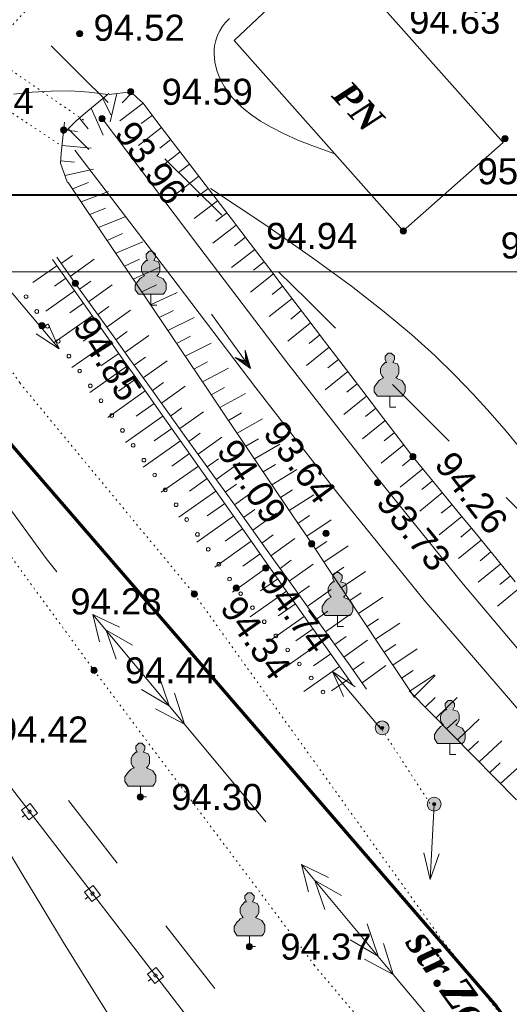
# Model space of a CAD drawing. Header units: millimetres. Extents: x 9396 to 25236, y 15106 to 31102.
# Tile 7 of 256: x 9682 to 9713, y 15776 to 15840. Entities that reach past the tile are written whole.
import ezdxf
from ezdxf.enums import TextEntityAlignment as Align

# ---------------------------------------------------------------- set-up
doc = ezdxf.new("R2010")
doc.units = ezdxf.units.MM
doc.linetypes.add('DOT', pattern=[0.25, 0, -0.25])
doc.linetypes.add('HIDDEN', pattern=[0.375, 0.25, -0.125])
for name, color, linetype, lineweight, true_color in [('1001010', 7, 'Continuous', 9, 0x000000), ('10010110', 7, 'Continuous', 20, 0xa25100), ('10010212', 7, 'Continuous', 9, 0x000000), ('1040312', 7, 'Continuous', 9, 0x000000), ('1070000', 7, 'DOT', 9, 0x000000), ('2030012', 7, 'Continuous', 9, 0x000000), ('21100200', 7, 'HIDDEN', 0, 0x800080), ('3000130', 7, 'Continuous', 9, 0x000000), ('4000091', 7, 'Continuous', 9, 0x000000), ('4000210', 7, 'Continuous', 9, 0x000000), ('5010123', 7, 'Continuous', 9, 0x008000), ('5010210', 7, 'Continuous', 20, 0x008000), ('5010320', 7, 'Continuous', 20, 0x800000), ('6011210', 1, 'Continuous', 9, 0xff0000), ('6011300', 1, 'Continuous', 20, 0xff0000)]:
    doc.layers.add(name, color=color, linetype=linetype, lineweight=lineweight, true_color=true_color)
for name, color, linetype, lineweight in [('sapca', 7, 'Continuous', 40), ('strihovca', 213, 'Continuous', 13), ('Канализация', 1, 'Continuous', 70)]:
    doc.layers.add(name, color=color, linetype=linetype, lineweight=lineweight)
doc.styles.add('2', font='timesbi.ttf', dxfattribs={"height": 0.001693})
doc.styles.add('9', font='timesbi.ttf', dxfattribs={"height": 0.001693})
doc.styles.add('F2', font='arial.ttf', dxfattribs={"height": 0.001693})

# ---------------------------------------------------------------- blocks, each defined once
blk = doc.blocks.new('SYMBOL21100200')
at = {"true_color": 0x800080}
h = blk.add_hatch(color=216, dxfattribs=at)
edge = h.paths.add_edge_path()
edge.add_arc((0, 0), 0.1, 0, 360)
at = {"color": 216, "linetype": 'Continuous', "lineweight": 0, "true_color": 0x800080}
blk.add_circle((0, 0), 0.1, dxfattribs=at)
blk = doc.blocks.new('SYMBOL4000210')
at = {"true_color": 0xffffff}
blk.add_hatch(color=7, dxfattribs=at).paths.add_polyline_path([(0.05, 1.75), (-0.05, 1.75), (-0.15, 1.65), (-0.15, 1.55), (-0.1, 1.45), (-0.15, 1.45), (-0.25, 1.35), (-0.3, 1.25), (-0.3, 1.1), (-0.25, 1), (-0.2, 0.95), (-0.3, 0.9), (-0.35, 0.85), (-0.4, 0.8), (-0.5, 0.65), (-0.5, 0.5), (-0.4, 0.35), (-0.3, 0.35), (-0.1, 0.35), (0, 0.35), (0.15, 0.35), (0.4, 0.35), (0.45, 0.4), (0.5, 0.5), (0.5, 0.7), (0.4, 0.85), (0.2, 0.95), (0.25, 1), (0.3, 1.1), (0.3, 1.3), (0.25, 1.4), (0.1, 1.45), (0.15, 1.55), (0.15, 1.65)])
at = {"color": 18, "linetype": 'Continuous', "lineweight": 0, "true_color": 0x000000, "flags": 128}
blk.add_lwpolyline([(0.05, 1.75), (-0.05, 1.75), (-0.15, 1.65), (-0.15, 1.55), (-0.1, 1.45), (-0.15, 1.45), (-0.25, 1.35), (-0.3, 1.25), (-0.3, 1.1), (-0.25, 1), (-0.2, 0.95), (-0.3, 0.9), (-0.35, 0.85), (-0.4, 0.8), (-0.5, 0.65), (-0.5, 0.5), (-0.4, 0.35), (-0.3, 0.35), (-0.1, 0.35), (0, 0.35), (0.15, 0.35), (0.4, 0.35), (0.45, 0.4), (0.5, 0.5), (0.5, 0.7), (0.4, 0.85), (0.2, 0.95), (0.25, 1), (0.3, 1.1), (0.3, 1.3), (0.25, 1.4), (0.1, 1.45), (0.15, 1.55), (0.15, 1.65), (0.05, 1.75)], close=True, dxfattribs=at)
blk.add_lwpolyline([(0, 0.35), (0, 0), (0.2, 0)], dxfattribs=at)
blk = doc.blocks.new('SYMBOL2030012')
at = {"true_color": 0xffffff}
h = blk.add_hatch(color=7, dxfattribs=at)
edge = h.paths.add_edge_path()
edge.add_arc((0, 0), 0.225, 0, 360)
at = {"true_color": 0x000000}
h = blk.add_hatch(color=18, dxfattribs=at)
edge = h.paths.add_edge_path()
edge.add_arc((0, 0), 0.05, 0, 360)
at = {"color": 18, "linetype": 'Continuous', "lineweight": 0, "true_color": 0x000000}
for radius in [0.225, 0.05]:
    blk.add_circle((0, 0), radius, dxfattribs=at)

msp = doc.modelspace()

# ---------------------------------------------------------------- linework, layer by layer
at = {"layer": '1001010', "color": 253}
msp.add_line((9706.418, 15826.057), (9695.438, 15838.437), dxfattribs=at)
msp.add_polyline3d([(9695.438, 15838.437, 0), (9701.738, 15844.377, 0), (9712.897, 15831.804, 0), (9706.418, 15826.057, 0)], dxfattribs=at)
at = {"layer": '10010110'}
for points in [[(9695.152, 15839.854, 0), (9694.869, 15839.57, 0), (9694.666, 15839.31, 0), (9694.515, 15839.063, 0), (9694.393, 15838.82, 0), (9694.296, 15838.579, 0), (9694.224, 15838.336, 0), (9694.174, 15838.089, 0), (9694.148, 15837.837, 0), (9694.144, 15837.577, 0), (9694.162, 15837.307, 0), (9694.201, 15837.024, 0), (9694.262, 15836.728, 0), (9694.349, 15836.418, 0), (9694.466, 15836.096, 0), (9694.619, 15835.762, 0), (9694.813, 15835.418, 0), (9695.053, 15835.065, 0), (9695.343, 15834.703, 0), (9695.69, 15834.334, 0), (9696.099, 15833.959, 0), (9696.584, 15833.577, 0), (9697.16, 15833.187, 0), (9697.841, 15832.788, 0), (9698.642, 15832.38, 0), (9699.579, 15831.962, 0), (9700.666, 15831.533, 0), (9701.918, 15831.093, 0)], [(9687.241, 15834.919, 0), (9686.032, 15835.076, 0), (9684.802, 15835.148, 0), (9683.567, 15835.144, 0), (9682.343, 15835.073, 0), (9681.144, 15834.944, 0)], [(9714.087, 15811.852, 43.429), (9713.091, 15813.05, 46.714), (9712.045, 15814.255, 48.004), (9710.943, 15815.468, 46.771), (9709.77, 15816.693, 42.756), (9708.467, 15817.966, 36.765), (9706.961, 15819.325, 29.874), (9705.182, 15820.811, 23.157), (9703.059, 15822.463, 17.691), (9700.52, 15824.322, 14.548), (9697.494, 15826.427, 14.804), (9693.911, 15828.819, 19.535)], [(9680.506, 15786.302, 0), (9681.679, 15784.328, 0), (9682.964, 15782.181, 0), (9684.375, 15779.851, 0), (9685.926, 15777.328, 0), (9687.631, 15774.605, 0)]]:
    msp.add_polyline3d(points, dxfattribs=at)
at = {"layer": '10010212', "color": 253}
for p, q in [((9685.781, 15833.707), (9687.311, 15834.977)), ((9687.831, 15834.987), (9687.411, 15833.137)), ((9687.831, 15834.987), (9687.411, 15833.137)), ((9688.801, 15835.037), (9688.181, 15834.387)), ((9686.931, 15834.657), (9687.441, 15833.607)), ((9689.531, 15834.367), (9688.021, 15833.207)), ((9689.531, 15834.367), (9688.021, 15833.207)), ((9686.161, 15834.027), (9686.941, 15832.287)), ((9686.161, 15834.027), (9686.941, 15832.287)), ((9684.231, 15831.117), (9684.431, 15833.117)), ((9685.401, 15833.387), (9685.971, 15832.697)), ((9690.131, 15833.567), (9689.421, 15833.027)), ((9690.431, 15833.177), (9691.641, 15831.587)), ((9684.381, 15832.617), (9685.271, 15832.527)), ((9684.681, 15832.697), (9686.021, 15831.357)), ((9684.681, 15832.697), (9686.021, 15831.357)), ((9690.741, 15832.777), (9689.231, 15831.617)), ((9690.741, 15832.777), (9689.231, 15831.617)), ((9691.341, 15831.987), (9690.631, 15831.437)), ((9684.281, 15831.617), (9686.171, 15831.427)), ((9684.281, 15831.617), (9686.171, 15831.427)), ((9691.941, 15831.187), (9690.441, 15830.037)), ((9691.941, 15831.187), (9690.441, 15830.037)), ((9691.641, 15831.587), (9692.851, 15830.007)), ((9684.191, 15830.617), (9685.081, 15830.527)), ((9684.471, 15829.657), (9686.321, 15830.077)), ((9684.471, 15829.657), (9686.321, 15830.077)), ((9692.551, 15830.397), (9691.841, 15829.857)), ((9692.851, 15830.007), (9694.061, 15828.417)), ((9684.951, 15828.787), (9686.001, 15829.207)), ((9693.151, 15829.607), (9691.651, 15828.447)), ((9693.151, 15829.607), (9691.651, 15828.447)), ((9685.801, 15827.527), (9684.671, 15829.197)), ((9685.521, 15827.947), (9687.291, 15828.627)), ((9685.521, 15827.947), (9687.291, 15828.627)), ((9693.761, 15828.817), (9693.051, 15828.267)), ((9694.361, 15828.017), (9692.861, 15826.857)), ((9694.361, 15828.017), (9692.861, 15826.857)), ((9694.061, 15828.417), (9695.271, 15826.837)), ((9686.921, 15825.857), (9685.801, 15827.527)), ((9686.081, 15827.117), (9687.101, 15827.547)), ((9686.641, 15826.277), (9688.411, 15826.987)), ((9686.641, 15826.277), (9688.411, 15826.987)), ((9694.971, 15827.227), (9694.261, 15826.687)), ((9695.271, 15826.837), (9696.481, 15825.247)), ((9695.571, 15826.437), (9694.071, 15825.267)), ((9695.571, 15826.437), (9694.071, 15825.267)), ((9688.051, 15824.187), (9686.921, 15825.857)), ((9687.201, 15825.447), (9688.211, 15825.887)), ((9696.171, 15825.647), (9695.471, 15825.097)), ((9687.771, 15824.607), (9689.521, 15825.347)), ((9687.771, 15824.607), (9689.521, 15825.347)), ((9696.781, 15824.847), (9695.281, 15823.677)), ((9696.781, 15824.847), (9695.281, 15823.677)), ((9696.481, 15825.247), (9697.691, 15823.667)), ((9683.661, 15824.207), (9684.811, 15822.577)), ((9685.111, 15822.697), (9683.931, 15824.347)), ((9684.221, 15823.937), (9684.951, 15824.457)), ((9684.811, 15823.107), (9686.361, 15824.217)), ((9684.811, 15823.107), (9686.361, 15824.217)), ((9689.171, 15822.517), (9688.051, 15824.187)), ((9688.331, 15823.767), (9689.311, 15824.217)), ((9683.951, 15823.797), (9682.391, 15822.707)), ((9688.891, 15822.937), (9690.631, 15823.707)), ((9688.891, 15822.937), (9690.631, 15823.707)), ((9697.381, 15824.057), (9696.691, 15823.507)), ((9697.691, 15823.667), (9698.891, 15822.077)), ((9684.521, 15822.987), (9683.791, 15822.467)), ((9685.411, 15822.287), (9686.141, 15822.807)), ((9697.991, 15823.267), (9696.501, 15822.087)), ((9697.991, 15823.267), (9696.501, 15822.087)), ((9685.091, 15822.177), (9683.221, 15820.857)), ((9684.811, 15822.577), (9685.951, 15820.957)), ((9686.291, 15821.047), (9685.111, 15822.697)), ((9686.001, 15821.457), (9687.541, 15822.567)), ((9686.001, 15821.457), (9687.541, 15822.567)), ((9690.301, 15820.847), (9689.171, 15822.517)), ((9689.451, 15822.097), (9690.411, 15822.557)), ((9698.591, 15822.477), (9697.901, 15821.927)), ((9690.021, 15821.267), (9691.741, 15822.067)), ((9690.021, 15821.267), (9691.741, 15822.067)), ((9699.201, 15821.677), (9697.711, 15820.497)), ((9699.201, 15821.677), (9697.711, 15820.497)), ((9698.891, 15822.077), (9700.101, 15820.497)), ((9685.671, 15821.357), (9684.781, 15820.737)), ((9685.951, 15820.957), (9687.101, 15819.327)), ((9687.481, 15819.397), (9686.291, 15821.047)), ((9686.591, 15820.637), (9687.321, 15821.157)), ((9687.181, 15819.817), (9688.721, 15820.917)), ((9687.181, 15819.817), (9688.721, 15820.917)), ((9690.581, 15820.427), (9691.511, 15820.897)), ((9699.801, 15820.887), (9699.111, 15820.337)), ((9686.241, 15820.547), (9683.771, 15818.807)), ((9691.421, 15819.177), (9690.301, 15820.847)), ((9691.141, 15819.597), (9692.851, 15820.427)), ((9691.141, 15819.597), (9692.851, 15820.427)), ((9700.101, 15820.497), (9701.311, 15818.907)), ((9686.811, 15819.737), (9685.641, 15818.907)), ((9700.401, 15820.097), (9698.921, 15818.907)), ((9700.401, 15820.097), (9698.921, 15818.907)), ((9687.101, 15819.327), (9688.251, 15817.697)), ((9688.661, 15817.747), (9687.481, 15819.397)), ((9687.771, 15818.987), (9688.501, 15819.517)), ((9688.361, 15818.167), (9689.911, 15819.267)), ((9688.361, 15818.167), (9689.911, 15819.267)), ((9692.551, 15817.507), (9691.421, 15819.177)), ((9691.711, 15818.757), (9692.621, 15819.227)), ((9701.011, 15819.307), (9700.321, 15818.757)), ((9687.391, 15818.917), (9684.921, 15817.187)), ((9692.271, 15817.927), (9693.961, 15818.777)), ((9692.271, 15817.927), (9693.961, 15818.777)), ((9701.611, 15818.507), (9700.131, 15817.327)), ((9701.611, 15818.507), (9700.131, 15817.327)), ((9701.311, 15818.907), (9702.521, 15817.317)), ((9687.961, 15818.107), (9686.791, 15817.287)), ((9688.251, 15817.697), (9689.391, 15816.077)), ((9689.841, 15816.097), (9688.661, 15817.747)), ((9688.961, 15817.337), (9689.691, 15817.867)), ((9702.221, 15817.717), (9701.531, 15817.167)), ((9688.531, 15817.297), (9686.081, 15815.567)), ((9689.551, 15816.517), (9691.091, 15817.617)), ((9689.551, 15816.517), (9691.091, 15817.617)), ((9693.671, 15815.837), (9692.551, 15817.507)), ((9692.831, 15817.087), (9693.721, 15817.567)), ((9693.391, 15816.257), (9695.071, 15817.137)), ((9693.391, 15816.257), (9695.071, 15817.137)), ((9702.521, 15817.317), (9703.731, 15815.737)), ((9689.111, 15816.477), (9687.941, 15815.657)), ((9702.821, 15816.927), (9701.341, 15815.737)), ((9702.821, 15816.927), (9701.341, 15815.737)), ((9689.391, 15816.077), (9690.541, 15814.447)), ((9691.031, 15814.447), (9689.841, 15816.097)), ((9690.141, 15815.687), (9690.871, 15816.217)), ((9690.731, 15814.867), (9692.271, 15815.967)), ((9690.731, 15814.867), (9692.271, 15815.967)), ((9694.801, 15814.167), (9693.671, 15815.837)), ((9693.961, 15815.417), (9694.821, 15815.897)), ((9703.431, 15816.137), (9702.751, 15815.587)), ((9689.681, 15815.667), (9687.241, 15813.947)), ((9694.521, 15814.587), (9696.181, 15815.497)), ((9694.521, 15814.587), (9696.181, 15815.497)), ((9704.031, 15815.337), (9702.551, 15814.147)), ((9704.031, 15815.337), (9702.551, 15814.147)), ((9703.731, 15815.737), (9704.941, 15814.147)), ((9690.251, 15814.857), (9689.091, 15814.037)), ((9691.321, 15814.037), (9692.051, 15814.567)), ((9704.641, 15814.547), (9703.961, 15813.997)), ((9690.821, 15814.037), (9688.391, 15812.327)), ((9690.541, 15814.447), (9691.681, 15812.817)), ((9692.211, 15812.797), (9691.031, 15814.447)), ((9691.911, 15813.217), (9693.461, 15814.317)), ((9691.911, 15813.217), (9693.461, 15814.317)), ((9695.931, 15812.497), (9694.801, 15814.167)), ((9695.081, 15813.747), (9695.931, 15814.237)), ((9695.641, 15812.917), (9697.291, 15813.857)), ((9695.641, 15812.917), (9697.291, 15813.857)), ((9704.941, 15814.147), (9706.151, 15812.567)), ((9691.401, 15813.227), (9690.251, 15812.417)), ((9705.241, 15813.757), (9703.771, 15812.557)), ((9705.241, 15813.757), (9703.771, 15812.557)), ((9691.681, 15812.817), (9692.831, 15811.197)), ((9693.391, 15811.157), (9692.211, 15812.797)), ((9692.501, 15812.387), (9693.241, 15812.917)), ((9693.101, 15811.567), (9694.641, 15812.667)), ((9693.101, 15811.567), (9694.641, 15812.667)), ((9705.841, 15812.967), (9705.171, 15812.417)), ((9691.971, 15812.417), (9689.551, 15810.707)), ((9697.051, 15810.827), (9695.931, 15812.497)), ((9696.211, 15812.077), (9697.031, 15812.567)), ((9696.771, 15811.247), (9698.401, 15812.217)), ((9696.771, 15811.247), (9698.401, 15812.217)), ((9706.451, 15812.167), (9704.981, 15810.967)), ((9706.451, 15812.167), (9704.981, 15810.967)), ((9692.541, 15811.597), (9691.401, 15810.787)), ((9707.051, 15811.377), (9706.361, 15810.807)), ((9693.121, 15810.787), (9690.711, 15809.087)), ((9692.831, 15811.197), (9693.981, 15809.567)), ((9694.571, 15809.507), (9693.391, 15811.157)), ((9693.691, 15810.737), (9694.421, 15811.267)), ((9694.281, 15809.917), (9695.821, 15811.027)), ((9694.281, 15809.917), (9695.821, 15811.027)), ((9698.181, 15809.157), (9697.051, 15810.827)), ((9697.331, 15810.407), (9698.131, 15810.897)), ((9707.371, 15810.997), (9708.631, 15809.447)), ((9697.891, 15809.567), (9699.511, 15810.567)), ((9697.891, 15809.567), (9699.511, 15810.567)), ((9707.681, 15810.607), (9706.211, 15809.407)), ((9707.681, 15810.607), (9706.211, 15809.407)), ((9693.691, 15809.977), (9692.551, 15809.167)), ((9693.981, 15809.567), (9695.121, 15807.937)), ((9695.761, 15807.857), (9694.571, 15809.507)), ((9694.871, 15809.087), (9695.601, 15809.617)), ((9695.461, 15808.267), (9697.011, 15809.377)), ((9695.461, 15808.267), (9697.011, 15809.377)), ((9708.321, 15809.837), (9707.621, 15809.267)), ((9708.631, 15809.447), (9709.891, 15807.907)), ((9694.261, 15809.157), (9691.861, 15807.467)), ((9699.301, 15807.487), (9698.181, 15809.157)), ((9698.461, 15808.737), (9699.231, 15809.237)), ((9699.021, 15807.897), (9700.621, 15808.927)), ((9699.021, 15807.897), (9700.621, 15808.927)), ((9708.951, 15809.067), (9707.481, 15807.857)), ((9708.951, 15809.067), (9707.481, 15807.857)), ((9694.831, 15808.347), (9693.701, 15807.547)), ((9709.581, 15808.297), (9708.881, 15807.727)), ((9695.411, 15807.537), (9693.021, 15805.847)), ((9695.121, 15807.937), (9696.271, 15806.317)), ((9696.941, 15806.207), (9695.761, 15807.857)), ((9696.051, 15807.437), (9696.781, 15807.967)), ((9696.651, 15806.617), (9698.191, 15807.727)), ((9696.651, 15806.617), (9698.191, 15807.727)), ((9700.431, 15805.817), (9699.301, 15807.487)), ((9699.581, 15807.067), (9700.341, 15807.567)), ((9710.211, 15807.517), (9708.741, 15806.317)), ((9710.211, 15807.517), (9708.741, 15806.317)), ((9709.891, 15807.907), (9711.161, 15806.367)), ((9700.151, 15806.227), (9701.731, 15807.287)), ((9700.151, 15806.227), (9701.731, 15807.287)), ((9695.981, 15806.717), (9694.851, 15805.917)), ((9696.271, 15806.317), (9697.411, 15804.687)), ((9698.121, 15804.557), (9696.941, 15806.207)), ((9697.241, 15805.787), (9697.971, 15806.317)), ((9710.841, 15806.747), (9710.151, 15806.177)), ((9711.161, 15806.367), (9712.421, 15804.827)), ((9696.551, 15805.907), (9694.181, 15804.227)), ((9697.831, 15804.967), (9699.371, 15806.077)), ((9697.831, 15804.967), (9699.371, 15806.077)), ((9701.551, 15804.137), (9700.431, 15805.817)), ((9700.711, 15805.397), (9701.451, 15805.897)), ((9701.271, 15804.557), (9702.841, 15805.617)), ((9701.271, 15804.557), (9702.841, 15805.617)), ((9711.471, 15805.977), (9710.001, 15804.777)), ((9711.471, 15805.977), (9710.001, 15804.777)), ((9697.131, 15805.097), (9696.001, 15804.297)), ((9712.101, 15805.207), (9711.411, 15804.637)), ((9697.701, 15804.277), (9695.331, 15802.607)), ((9697.411, 15804.687), (9698.561, 15803.057)), ((9699.311, 15802.907), (9698.121, 15804.557)), ((9698.421, 15804.137), (9699.151, 15804.667)), ((9699.011, 15803.317), (9700.561, 15804.427)), ((9699.011, 15803.317), (9700.561, 15804.427)), ((9712.741, 15804.437), (9711.271, 15803.237)), ((9712.741, 15804.437), (9711.271, 15803.237)), ((9712.421, 15804.827), (9713.681, 15803.277)), ((9702.671, 15802.467), (9701.551, 15804.137)), ((9701.831, 15803.717), (9702.571, 15804.217)), ((9702.391, 15802.877), (9703.961, 15803.937)), ((9702.391, 15802.877), (9703.961, 15803.937)), ((9713.371, 15803.667), (9712.671, 15803.097)), ((9698.271, 15803.467), (9697.151, 15802.677)), ((9698.561, 15803.057), (9699.711, 15801.437)), ((9699.601, 15802.487), (9700.331, 15803.017)), ((9698.851, 15802.657), (9696.491, 15800.987)), ((9700.491, 15801.257), (9699.311, 15802.907)), ((9700.191, 15801.667), (9701.741, 15802.777)), ((9700.191, 15801.667), (9701.741, 15802.777)), ((9703.791, 15800.787), (9702.671, 15802.467)), ((9702.951, 15802.047), (9703.691, 15802.547)), ((9714.001, 15802.897), (9712.531, 15801.687)), ((9714.001, 15802.897), (9712.531, 15801.687)), ((9699.421, 15801.837), (9698.301, 15801.057)), ((9703.511, 15801.207), (9705.081, 15802.267)), ((9703.511, 15801.207), (9705.081, 15802.267)), ((9699.711, 15801.437), (9700.851, 15799.807)), ((9701.671, 15799.607), (9700.491, 15801.257)), ((9700.791, 15800.847), (9701.521, 15801.367)), ((9701.381, 15800.017), (9702.921, 15801.127)), ((9701.381, 15800.017), (9702.921, 15801.127)), ((9699.991, 15801.027), (9697.641, 15799.377)), ((9704.901, 15799.117), (9703.791, 15800.787)), ((9704.071, 15800.367), (9704.811, 15800.867)), ((9704.621, 15799.537), (9706.201, 15800.587)), ((9704.621, 15799.537), (9706.201, 15800.587)), ((9700.561, 15800.217), (9699.451, 15799.427)), ((9700.851, 15799.807), (9702.001, 15798.177)), ((9701.141, 15799.397), (9698.801, 15797.757)), ((9702.861, 15797.957), (9701.671, 15799.607)), ((9701.971, 15799.197), (9702.701, 15799.717)), ((9702.561, 15798.367), (9704.101, 15799.477)), ((9702.561, 15798.367), (9704.101, 15799.477)), ((9705.181, 15798.697), (9705.931, 15799.197)), ((9701.711, 15798.587), (9700.601, 15797.807)), ((9706.021, 15797.437), (9704.901, 15799.117)), ((9705.741, 15797.857), (9707.321, 15798.917)), ((9705.741, 15797.857), (9707.321, 15798.917)), ((9702.001, 15798.177), (9703.141, 15796.557)), ((9704.041, 15796.307), (9702.861, 15797.957)), ((9703.151, 15797.547), (9703.881, 15798.067)), ((9702.281, 15797.777), (9699.961, 15796.137)), ((9703.741, 15796.717), (9705.291, 15797.827)), ((9703.741, 15796.717), (9705.291, 15797.827)), ((9707.141, 15795.767), (9706.021, 15797.437)), ((9706.301, 15797.017), (9707.051, 15797.517)), ((9706.861, 15796.187), (9708.441, 15797.237)), ((9706.861, 15796.187), (9708.441, 15797.237)), ((9702.861, 15796.957), (9701.751, 15796.187)), ((9707.141, 15795.837, 10.313), (9708.491, 15797.177, 10.313)), ((9706.791, 15796.197, 10.313), (9708.191, 15794.777, 10.313)), ((9707.841, 15795.137, 10.313), (9708.481, 15795.767, 10.313)), ((9708.541, 15794.427, 10.313), (9709.911, 15795.747, 10.313)), ((9708.191, 15794.777, 10.313), (9709.581, 15793.357, 10.313)), ((9709.231, 15793.717, 10.313), (9709.881, 15794.337, 10.313)), ((9709.931, 15793.007, 10.313), (9711.351, 15794.347, 10.313)), ((9709.581, 15793.357, 10.313), (9710.981, 15791.947, 10.313)), ((9710.631, 15792.297, 10.313), (9711.291, 15792.917, 10.313)), ((9711.331, 15791.587, 10.313), (9712.801, 15792.947, 10.313)), ((9710.981, 15791.947, 10.313), (9712.371, 15790.527, 10.313)), ((9712.031, 15790.877, 10.313), (9712.701, 15791.507, 10.313)), ((9712.721, 15790.167, 10.313), (9714.251, 15791.547, 10.313)), ((9712.371, 15790.527, 10.313), (9713.771, 15789.107, 10.313))]:
    msp.add_line(p, q, dxfattribs=at)
for points in [[(9687.331, 15834.927, 0), (9688.741, 15835.097, 0), (9689.161, 15834.697, 0)], [(9689.161, 15834.697, 0), (9689.531, 15834.357, 0), (9690.431, 15833.177, 0)], [(9684.321, 15832.347, 0), (9685.201, 15833.217, 0), (9685.781, 15833.707, 0)], [(9684.641, 15829.187, 0), (9684.171, 15830.467, 0), (9684.231, 15831.117, 0)], [(9706.151, 15812.567, 0), (9707.041, 15811.397, 0), (9707.371, 15810.997, 0)]]:
    msp.add_polyline3d(points, dxfattribs=at)
at = {"layer": '1040312', "color": 253}
for p, q in [((9695.591, 15817.807), (9696.211, 15817.547)), ((9695.611, 15817.787), (9696.271, 15817.457)), ((9695.731, 15817.697), (9696.381, 15817.317)), ((9696.181, 15818.187), (9696.291, 15817.427)), ((9696.201, 15818.157), (9696.381, 15817.317))]:
    msp.add_line(p, q, dxfattribs=at)
for points in [[(9693.981, 15820.647, 0), (9696.501, 15817.137, 0), (9696.501, 15817.137, 0), (9696.161, 15818.307, 0)], [(9696.511, 15817.127, 0), (9695.511, 15817.837, 0), (9696.081, 15817.637, 0), (9696.081, 15817.637, 0), (9696.081, 15817.637, 0), (9696.171, 15817.607, 0), (9696.211, 15817.547, 0), (9696.081, 15817.637, 0), (9696.211, 15817.547, 0), (9696.211, 15817.547, 0), (9696.211, 15817.547, 0), (9696.161, 15818.307, 0)]]:
    msp.add_polyline3d(points, dxfattribs=at)
at = {"layer": '1070000', "color": 253}
for p, q in [((9685.669, 15833.264), (9668.702, 15844.949)), ((9684.058, 15831.711), (9667.251, 15842.901)), ((9681.534, 15816.189), (9692.858, 15802.477)), ((9692.858, 15802.477), (9708.829, 15780.15)), ((9708.143, 15788.882, 151.215), (9704.844, 15793.969)), ((9736.918, 15744.377), (9708.829, 15780.15)), ((9731.538, 15741.577), (9700.489, 15778.55))]:
    msp.add_line(p, q, dxfattribs=at)
for points in [[(9681.534, 15816.189, 0), (9676.11, 15824.259, 0), (9674.39, 15829.418, 0), (9676.11, 15834.048, 0), (9688.545, 15847.542, 0), (9704.949, 15868.841, 0)], [(9672.538, 15816.453, 0), (9686.358, 15797.517, 0), (9700.783, 15778.2, 0)]]:
    msp.add_polyline3d(points, dxfattribs=at)
at = {"layer": '3000130', "color": 253}
for p, q in [((9694.428, 15772.385), (9678.058, 15793.677)), ((9681.681, 15787.977), (9681.881, 15788.127)), ((9685.771, 15782.657), (9685.971, 15782.807)), ((9689.861, 15777.337), (9690.061, 15777.487))]:
    msp.add_line(p, q, dxfattribs=at)
for points in [[(9682.681, 15788.247, 0), (9682.201, 15788.867, 0), (9681.641, 15788.437, 0), (9682.121, 15787.817, 0), (9682.681, 15788.247, 0)], [(9682.161, 15788.237, 0), (9682.211, 15788.247, 0), (9682.251, 15788.287, 0), (9682.271, 15788.337, 0), (9682.251, 15788.397, 0), (9682.211, 15788.437, 0), (9682.161, 15788.447, 0), (9682.111, 15788.437, 0), (9682.071, 15788.397, 0), (9682.051, 15788.337, 0), (9682.071, 15788.287, 0), (9682.111, 15788.247, 0), (9682.161, 15788.237, 0)], [(9686.771, 15782.927, 0), (9686.291, 15783.547, 0), (9685.731, 15783.117, 0), (9686.211, 15782.497, 0), (9686.771, 15782.927, 0)], [(9686.251, 15782.917, 0), (9686.301, 15782.927, 0), (9686.341, 15782.967, 0), (9686.361, 15783.027, 0), (9686.341, 15783.077, 0), (9686.301, 15783.117, 0), (9686.251, 15783.127, 0), (9686.201, 15783.117, 0), (9686.161, 15783.077, 0), (9686.141, 15783.027, 0), (9686.161, 15782.967, 0), (9686.201, 15782.927, 0), (9686.251, 15782.917, 0)], [(9690.851, 15777.607, 0), (9690.381, 15778.227, 0), (9689.821, 15777.797, 0), (9690.301, 15777.177, 0), (9690.851, 15777.607, 0)], [(9690.341, 15777.597, 0), (9690.391, 15777.607, 0), (9690.431, 15777.647, 0), (9690.441, 15777.707, 0), (9690.431, 15777.757, 0), (9690.391, 15777.797, 0), (9690.341, 15777.807, 0), (9690.291, 15777.797, 0), (9690.251, 15777.757, 0), (9690.231, 15777.707, 0), (9690.251, 15777.647, 0), (9690.291, 15777.607, 0), (9690.341, 15777.597, 0)]]:
    msp.add_polyline3d(points, close=True, dxfattribs=at)
at = {"layer": '4000091', "color": 253}
for points in [[(9681.941, 15821.677, 0), (9682.001, 15821.687, 0), (9682.051, 15821.737, 0), (9682.061, 15821.797, 0), (9682.051, 15821.857, 0), (9682.001, 15821.897, 0), (9681.941, 15821.917, 0), (9681.881, 15821.897, 0), (9681.841, 15821.857, 0), (9681.821, 15821.797, 0), (9681.841, 15821.737, 0), (9681.881, 15821.687, 0), (9681.941, 15821.677, 0)], [(9682.641, 15820.707, 0), (9682.701, 15820.727, 0), (9682.741, 15820.767, 0), (9682.761, 15820.827, 0), (9682.741, 15820.887, 0), (9682.701, 15820.927, 0), (9682.641, 15820.947, 0), (9682.581, 15820.927, 0), (9682.541, 15820.887, 0), (9682.521, 15820.827, 0), (9682.541, 15820.767, 0), (9682.581, 15820.727, 0), (9682.641, 15820.707, 0)], [(9683.331, 15819.747, 0), (9683.391, 15819.757, 0), (9683.441, 15819.807, 0), (9683.451, 15819.867, 0), (9683.441, 15819.927, 0), (9683.391, 15819.967, 0), (9683.331, 15819.987, 0), (9683.271, 15819.967, 0), (9683.231, 15819.927, 0), (9683.211, 15819.867, 0), (9683.231, 15819.807, 0), (9683.271, 15819.757, 0), (9683.331, 15819.747, 0)], [(9684.031, 15818.777, 0), (9684.091, 15818.797, 0), (9684.131, 15818.837, 0), (9684.151, 15818.897, 0), (9684.131, 15818.957, 0), (9684.091, 15818.997, 0), (9684.031, 15819.017, 0), (9683.971, 15818.997, 0), (9683.931, 15818.957, 0), (9683.911, 15818.897, 0), (9683.931, 15818.837, 0), (9683.971, 15818.797, 0), (9684.031, 15818.777, 0)], [(9684.721, 15817.807, 0), (9684.781, 15817.827, 0), (9684.831, 15817.867, 0), (9684.841, 15817.927, 0), (9684.831, 15817.987, 0), (9684.781, 15818.037, 0), (9684.721, 15818.047, 0), (9684.661, 15818.037, 0), (9684.621, 15817.987, 0), (9684.601, 15817.927, 0), (9684.621, 15817.867, 0), (9684.661, 15817.827, 0), (9684.721, 15817.807, 0)], [(9685.421, 15816.847, 0), (9685.481, 15816.867, 0), (9685.521, 15816.907, 0), (9685.541, 15816.967, 0), (9685.521, 15817.027, 0), (9685.481, 15817.067, 0), (9685.421, 15817.087, 0), (9685.361, 15817.067, 0), (9685.321, 15817.027, 0), (9685.301, 15816.967, 0), (9685.321, 15816.907, 0), (9685.361, 15816.867, 0), (9685.421, 15816.847, 0)], [(9686.111, 15815.877, 0), (9686.171, 15815.897, 0), (9686.221, 15815.937, 0), (9686.231, 15815.997, 0), (9686.221, 15816.057, 0), (9686.171, 15816.107, 0), (9686.111, 15816.117, 0), (9686.051, 15816.107, 0), (9686.011, 15816.057, 0), (9685.991, 15815.997, 0), (9686.011, 15815.937, 0), (9686.051, 15815.897, 0), (9686.111, 15815.877, 0)], [(9686.811, 15814.917, 0), (9686.871, 15814.927, 0), (9686.911, 15814.977, 0), (9686.931, 15815.037, 0), (9686.911, 15815.097, 0), (9686.871, 15815.137, 0), (9686.811, 15815.157, 0), (9686.751, 15815.137, 0), (9686.711, 15815.097, 0), (9686.691, 15815.037, 0), (9686.711, 15814.977, 0), (9686.751, 15814.927, 0), (9686.811, 15814.917, 0)], [(9687.501, 15813.947, 0), (9687.561, 15813.967, 0), (9687.611, 15814.007, 0), (9687.621, 15814.067, 0), (9687.611, 15814.127, 0), (9687.561, 15814.177, 0), (9687.501, 15814.187, 0), (9687.441, 15814.177, 0), (9687.401, 15814.127, 0), (9687.381, 15814.067, 0), (9687.401, 15814.007, 0), (9687.441, 15813.967, 0), (9687.501, 15813.947, 0)], [(9688.201, 15812.987, 0), (9688.261, 15812.997, 0), (9688.301, 15813.047, 0), (9688.321, 15813.107, 0), (9688.301, 15813.167, 0), (9688.261, 15813.207, 0), (9688.201, 15813.227, 0), (9688.141, 15813.207, 0), (9688.101, 15813.167, 0), (9688.081, 15813.107, 0), (9688.101, 15813.047, 0), (9688.141, 15812.997, 0), (9688.201, 15812.987, 0)], [(9688.891, 15812.017, 0), (9688.951, 15812.037, 0), (9689.001, 15812.077, 0), (9689.011, 15812.137, 0), (9689.001, 15812.197, 0), (9688.951, 15812.237, 0), (9688.891, 15812.257, 0), (9688.831, 15812.237, 0), (9688.791, 15812.197, 0), (9688.771, 15812.137, 0), (9688.791, 15812.077, 0), (9688.831, 15812.037, 0), (9688.891, 15812.017, 0)], [(9689.591, 15811.057, 0), (9689.651, 15811.067, 0), (9689.691, 15811.107, 0), (9689.711, 15811.167, 0), (9689.691, 15811.227, 0), (9689.651, 15811.277, 0), (9689.591, 15811.287, 0), (9689.531, 15811.277, 0), (9689.481, 15811.227, 0), (9689.471, 15811.167, 0), (9689.481, 15811.107, 0), (9689.531, 15811.067, 0), (9689.591, 15811.057, 0)], [(9690.281, 15810.087, 0), (9690.341, 15810.107, 0), (9690.391, 15810.147, 0), (9690.401, 15810.207, 0), (9690.391, 15810.267, 0), (9690.341, 15810.307, 0), (9690.281, 15810.327, 0), (9690.221, 15810.307, 0), (9690.181, 15810.267, 0), (9690.161, 15810.207, 0), (9690.181, 15810.147, 0), (9690.221, 15810.107, 0), (9690.281, 15810.087, 0)], [(9690.981, 15809.117, 0), (9691.041, 15809.137, 0), (9691.081, 15809.177, 0), (9691.101, 15809.237, 0), (9691.081, 15809.297, 0), (9691.041, 15809.347, 0), (9690.981, 15809.357, 0), (9690.921, 15809.347, 0), (9690.871, 15809.297, 0), (9690.861, 15809.237, 0), (9690.871, 15809.177, 0), (9690.921, 15809.137, 0), (9690.981, 15809.117, 0)], [(9691.671, 15808.157, 0), (9691.731, 15808.167, 0), (9691.781, 15808.217, 0), (9691.791, 15808.277, 0), (9691.781, 15808.337, 0), (9691.731, 15808.377, 0), (9691.671, 15808.397, 0), (9691.611, 15808.377, 0), (9691.571, 15808.337, 0), (9691.551, 15808.277, 0), (9691.571, 15808.217, 0), (9691.611, 15808.167, 0), (9691.671, 15808.157, 0)], [(9692.371, 15807.187, 0), (9692.431, 15807.207, 0), (9692.471, 15807.247, 0), (9692.491, 15807.307, 0), (9692.471, 15807.367, 0), (9692.431, 15807.417, 0), (9692.371, 15807.427, 0), (9692.311, 15807.417, 0), (9692.261, 15807.367, 0), (9692.251, 15807.307, 0), (9692.261, 15807.247, 0), (9692.311, 15807.207, 0), (9692.371, 15807.187, 0)], [(9693.061, 15806.227, 0), (9693.121, 15806.237, 0), (9693.171, 15806.287, 0), (9693.181, 15806.347, 0), (9693.171, 15806.407, 0), (9693.121, 15806.447, 0), (9693.061, 15806.467, 0), (9693.001, 15806.447, 0), (9692.961, 15806.407, 0), (9692.941, 15806.347, 0), (9692.961, 15806.287, 0), (9693.001, 15806.237, 0), (9693.061, 15806.227, 0)], [(9693.761, 15805.257, 0), (9693.821, 15805.277, 0), (9693.861, 15805.317, 0), (9693.881, 15805.377, 0), (9693.861, 15805.437, 0), (9693.821, 15805.477, 0), (9693.761, 15805.497, 0), (9693.701, 15805.477, 0), (9693.651, 15805.437, 0), (9693.641, 15805.377, 0), (9693.651, 15805.317, 0), (9693.701, 15805.277, 0), (9693.761, 15805.257, 0)], [(9694.451, 15804.297, 0), (9694.511, 15804.307, 0), (9694.561, 15804.357, 0), (9694.571, 15804.407, 0), (9694.561, 15804.467, 0), (9694.511, 15804.517, 0), (9694.451, 15804.527, 0), (9694.391, 15804.517, 0), (9694.351, 15804.467, 0), (9694.331, 15804.407, 0), (9694.351, 15804.357, 0), (9694.391, 15804.307, 0), (9694.451, 15804.297, 0)], [(9695.151, 15803.327, 0), (9695.211, 15803.347, 0), (9695.251, 15803.387, 0), (9695.271, 15803.447, 0), (9695.251, 15803.507, 0), (9695.211, 15803.547, 0), (9695.151, 15803.567, 0), (9695.091, 15803.547, 0), (9695.041, 15803.507, 0), (9695.031, 15803.447, 0), (9695.041, 15803.387, 0), (9695.091, 15803.347, 0), (9695.151, 15803.327, 0)], [(9695.871, 15802.387, 0), (9695.931, 15802.397, 0), (9695.971, 15802.447, 0), (9695.991, 15802.497, 0), (9695.971, 15802.557, 0), (9695.931, 15802.607, 0), (9695.871, 15802.617, 0), (9695.811, 15802.607, 0), (9695.771, 15802.557, 0), (9695.751, 15802.497, 0), (9695.771, 15802.447, 0), (9695.811, 15802.397, 0), (9695.871, 15802.387, 0)], [(9696.631, 15801.467, 0), (9696.691, 15801.487, 0), (9696.741, 15801.527, 0), (9696.751, 15801.587, 0), (9696.741, 15801.647, 0), (9696.691, 15801.687, 0), (9696.631, 15801.707, 0), (9696.571, 15801.687, 0), (9696.531, 15801.647, 0), (9696.511, 15801.587, 0), (9696.531, 15801.527, 0), (9696.571, 15801.487, 0), (9696.631, 15801.467, 0)], [(9697.391, 15800.557, 0), (9697.451, 15800.567, 0), (9697.501, 15800.617, 0), (9697.511, 15800.677, 0), (9697.501, 15800.737, 0), (9697.451, 15800.777, 0), (9697.391, 15800.797, 0), (9697.341, 15800.777, 0), (9697.291, 15800.737, 0), (9697.281, 15800.677, 0), (9697.291, 15800.617, 0), (9697.341, 15800.567, 0), (9697.391, 15800.557, 0)], [(9698.161, 15799.637, 0), (9698.221, 15799.657, 0), (9698.261, 15799.697, 0), (9698.281, 15799.757, 0), (9698.261, 15799.817, 0), (9698.221, 15799.867, 0), (9698.161, 15799.877, 0), (9698.101, 15799.867, 0), (9698.051, 15799.817, 0), (9698.041, 15799.757, 0), (9698.051, 15799.697, 0), (9698.101, 15799.657, 0), (9698.161, 15799.637, 0)], [(9698.921, 15798.727, 0), (9698.981, 15798.747, 0), (9699.021, 15798.787, 0), (9699.041, 15798.847, 0), (9699.021, 15798.907, 0), (9698.981, 15798.947, 0), (9698.921, 15798.967, 0), (9698.861, 15798.947, 0), (9698.821, 15798.907, 0), (9698.801, 15798.847, 0), (9698.821, 15798.787, 0), (9698.861, 15798.747, 0), (9698.921, 15798.727, 0)], [(9699.681, 15797.817, 0), (9699.741, 15797.827, 0), (9699.781, 15797.877, 0), (9699.801, 15797.937, 0), (9699.781, 15797.997, 0), (9699.741, 15798.037, 0), (9699.681, 15798.057, 0), (9699.621, 15798.037, 0), (9699.581, 15797.997, 0), (9699.561, 15797.937, 0), (9699.581, 15797.877, 0), (9699.621, 15797.827, 0), (9699.681, 15797.817, 0)], [(9700.441, 15796.897, 0), (9700.501, 15796.917, 0), (9700.551, 15796.957, 0), (9700.561, 15797.017, 0), (9700.551, 15797.077, 0), (9700.501, 15797.127, 0), (9700.441, 15797.137, 0), (9700.381, 15797.127, 0), (9700.341, 15797.077, 0), (9700.321, 15797.017, 0), (9700.341, 15796.957, 0), (9700.381, 15796.917, 0), (9700.441, 15796.897, 0)], [(9701.211, 15795.987, 0), (9701.271, 15796.007, 0), (9701.311, 15796.047, 0), (9701.321, 15796.107, 0), (9701.311, 15796.167, 0), (9701.271, 15796.207, 0), (9701.211, 15796.227, 0), (9701.151, 15796.207, 0), (9701.101, 15796.167, 0), (9701.091, 15796.107, 0), (9701.101, 15796.047, 0), (9701.151, 15796.007, 0), (9701.211, 15795.987, 0)]]:
    msp.add_polyline3d(points, close=True, dxfattribs=at)
at = {"layer": '5010123'}
for points in [[(9686.878, 15833.357, 0), (9693.155, 15825.05, 0), (9698.85, 15817.557, 0), (9704.394, 15810.43, 0), (9710.219, 15803.221, 0), (9716.757, 15795.48, 0), (9724.438, 15786.76, 0), (9733.695, 15776.61, 0), (9744.959, 15764.582, 0)], [(9685.118, 15831.313, 0), (9691.344, 15823.147, 0), (9696.86, 15815.865, 0), (9702.167, 15808.997, 0), (9707.769, 15802.074, 0), (9714.168, 15794.627, 0), (9721.865, 15786.184, 0), (9731.363, 15776.278, 0), (9743.165, 15764.436, 0)]]:
    msp.add_polyline3d(points, dxfattribs=at)
at = {"layer": '5010210'}
for p, q in [((9686.271, 15787.027), (9684.691, 15789.057)), ((9687.851, 15784.997), (9686.271, 15787.027)), ((9691.021, 15780.927), (9694.181, 15776.867))]:
    msp.add_line(p, q, dxfattribs=at)
at = {"layer": '5010320', "lineweight": 30}
for p, q in [((9683.571, 15838.077, 1.769), (9685.421, 15836.247, 1.769)), ((9685.421, 15836.247, 1.769), (9687.261, 15834.407, 1.769)), ((9694.641, 15827.077, 1.769), (9690.951, 15830.747, 1.769)), ((9698.331, 15823.407, 1.769), (9700.181, 15821.577, 1.769)), ((9700.181, 15821.577, 1.769), (9702.021, 15819.747, 1.769)), ((9709.401, 15812.407, 1.769), (9705.711, 15816.077, 1.769)), ((9713.091, 15808.737, 1.769), (9714.941, 15806.907, 1.769))]:
    msp.add_line(p, q, dxfattribs=at)
at = {"layer": '6011210'}
for p, q in [((9680.925, 15822.149, 71.918), (9684.088, 15818.407, 71.918)), ((9704.981, 15793.694, 71.918), (9701.818, 15797.436, 71.918)), ((9708.419, 15788.833), (9708.169, 15783.94))]:
    msp.add_line(p, q, dxfattribs=at)
for points in [[(9683.373, 15820.028, 71.918), (9684.088, 15818.407, 71.918), (9684.088, 15818.407, 71.918), (9682.609, 15819.382, 71.918)], [(9702.534, 15795.815, 71.918), (9701.818, 15797.436, 71.918), (9701.818, 15797.436, 71.918), (9703.297, 15796.46, 71.918)], [(9708.755, 15785.612, 0), (9708.169, 15783.94, 0), (9708.169, 15783.94, 0), (9707.757, 15785.663, 0)]]:
    msp.add_polyline3d(points, dxfattribs=at)
at = {"layer": '6011300'}
for p, q in [((9692.221, 15794.017), (9686.271, 15801.157)), ((9692.221, 15794.017), (9691.571, 15796.037)), ((9692.221, 15794.017), (9690.351, 15795.017)), ((9697.501, 15787.677), (9692.221, 15794.017)), ((9705.771, 15777.777), (9699.821, 15784.907)), ((9705.771, 15777.777), (9705.131, 15779.787)), ((9705.771, 15777.777), (9703.901, 15778.767)), ((9711.061, 15771.437), (9705.771, 15777.777))]:
    msp.add_line(p, q, dxfattribs=at)
for points in [[(9683.951, 15803.927, 0), (9683.241, 15804.787, 0), (9679.041, 15810.567, 0)], [(9686.711, 15799.377, 0), (9686.271, 15801.157, 0), (9688.011, 15800.317, 0)], [(9687.781, 15798.247, 0), (9687.131, 15800.127, 0), (9688.851, 15799.147, 0)], [(9691.221, 15795.207, 0), (9689.431, 15796.267, 0), (9691.221, 15795.207, 0), (9690.521, 15797.307, 0)], [(9700.261, 15783.127, 0), (9699.821, 15784.907, 0), (9701.561, 15784.067, 0)], [(9701.331, 15781.997, 0), (9700.681, 15783.877, 0), (9702.411, 15782.897, 0)], [(9704.781, 15778.957, 0), (9702.981, 15780.017, 0), (9704.781, 15778.957, 0), (9704.071, 15781.057, 0)]]:
    msp.add_polyline3d(points, dxfattribs=at)
at = {"layer": 'sapca', "elevation": 147.653}
msp.add_lwpolyline([(9526.513, 15828.397), (9921.513, 15828.397), (9921.513, 16115.397), (9526.513, 16115.397)], close=True, dxfattribs=at)
at = {"layer": 'strihovca', "ltscale": 0.5, "elevation": 147.653}
msp.add_lwpolyline([(9506.513, 15823.397), (9926.513, 15823.397), (9926.513, 16120.397), (9506.513, 16120.397)], close=True, dxfattribs=at)
at = {"layer": 'Канализация', "elevation": 52.999}
msp.add_lwpolyline([(9914.693, 16236.9), (9847.904, 16170.759), (9810.822, 16135.986), (9742.861, 16069.19), (9687.396, 16015.323), (9643.018, 15971.828), (9587.247, 15916.921), (9623.263, 15879.347), (9650.115, 15847.958), (9712.443, 15775.708), (9736.353, 15743.371), (9741.611, 15737.932), (9782.579, 15743.834)], dxfattribs=at)

# ---------------------------------------------------------------- block references
at = {"layer": '2030012', "color": 253, "xscale": 2, "yscale": 2, "zscale": 2}
for p in [(9705.045, 15793.781, 76.892), (9708.419, 15788.833, 16.191)]:
    msp.add_blockref('SYMBOL2030012', p, dxfattribs=at)
at = {"layer": '21100200', "xscale": 2, "yscale": 2, "zscale": 2}
for p in [(9685.418, 15838.877, 189.04), (9688.738, 15835.097, 189.18), (9686.878, 15833.357, 187.92), (9684.378, 15832.617, 187.88), (9713.018, 15832.057, 190.12), (9706.418, 15826.057, 189.88), (9685.137, 15822.663, 189.7), (9682.968, 15819.9, 188.92), (9707.038, 15811.397, 188.52), (9704.758, 15809.717, 187.46), (9701.398, 15806.417, 187.28), (9700.478, 15805.737, 188.18), (9697.498, 15804.157, 189.48), (9695.578, 15802.877, 188.68), (9692.858, 15802.477, 188.56), (9686.358, 15797.517, 188.88), (9689.358, 15789.297, 188.6), (9696.438, 15779.577, 188.74)]:
    msp.add_blockref('SYMBOL21100200', p, dxfattribs=at)
at = {"layer": '4000210', "color": 253, "xscale": 2, "yscale": 2, "zscale": 2}
for p in [(9690.033, 15821.244), (9705.537, 15814.618), (9702.145, 15800.373), (9709.437, 15792.063), (9689.358, 15789.297), (9696.438, 15779.577)]:
    msp.add_blockref('SYMBOL4000210', p, dxfattribs=at)

# ---------------------------------------------------------------- texts
at = {"layer": '1001010', "color": 253, "style": '9'}
msp.add_text('PN', height=1.693, rotation=313, dxfattribs=at).set_placement((9702.327, 15835.377), align=Align.MIDDLE_LEFT)
at = {"layer": '1070000', "color": 253, "style": '2'}
msp.add_text('str.Zaslonov', height=1.94395, rotation=305.4, dxfattribs=at).set_placement((9707.294, 15780.384), align=Align.MIDDLE_LEFT)
at = {"layer": '21100200', "color": 253, "style": 'F2'}
for s, p in [('94.52', (9686.318, 15839.257, 189.04)), ('94.63', (9706.798, 15839.717, 189.26)), ('94.59', (9690.738, 15835.097, 189.18)), ('93.94', (9676.518, 15834.497, 187.88)), ('95.06', (9711.238, 15829.937, 190.12)), ('94.94', (9697.518, 15825.737, 189.88)), ('95.34', (9712.738, 15825.117, 190.68)), ('94.28', (9684.818, 15801.997, 188.56)), ('94.44', (9688.358, 15797.517, 188.88)), ('94.42', (9680.058, 15793.677, 188.84)), ('94.30', (9691.358, 15789.297, 188.6)), ('94.37', (9698.438, 15779.577, 188.74))]:
    msp.add_text(s, height=1.693, dxfattribs=at).set_placement(p, align=Align.MIDDLE_LEFT)
for s, rotation, p in [('93.96', 306.1, (9688.298, 15832.877, 187.92)), ('94.85', 302.6, (9685.637, 15820.263, 189.7)), ('93.64', 306.8, (9697.938, 15813.417, 187.28)), ('94.09', 303.6, (9694.958, 15812.257, 188.18)), ('94.26', 307.7, (9709.038, 15811.397, 188.52)), ('93.73', 309, (9705.238, 15808.937, 187.46)), ('94.74', 306.3, (9697.678, 15803.737, 189.48)), ('94.34', 305.2, (9695.158, 15802.057, 188.68))]:
    msp.add_text(s, height=1.693, rotation=rotation, dxfattribs=at).set_placement(p, align=Align.MIDDLE_LEFT)

doc.saveas('drawing.dxf')
